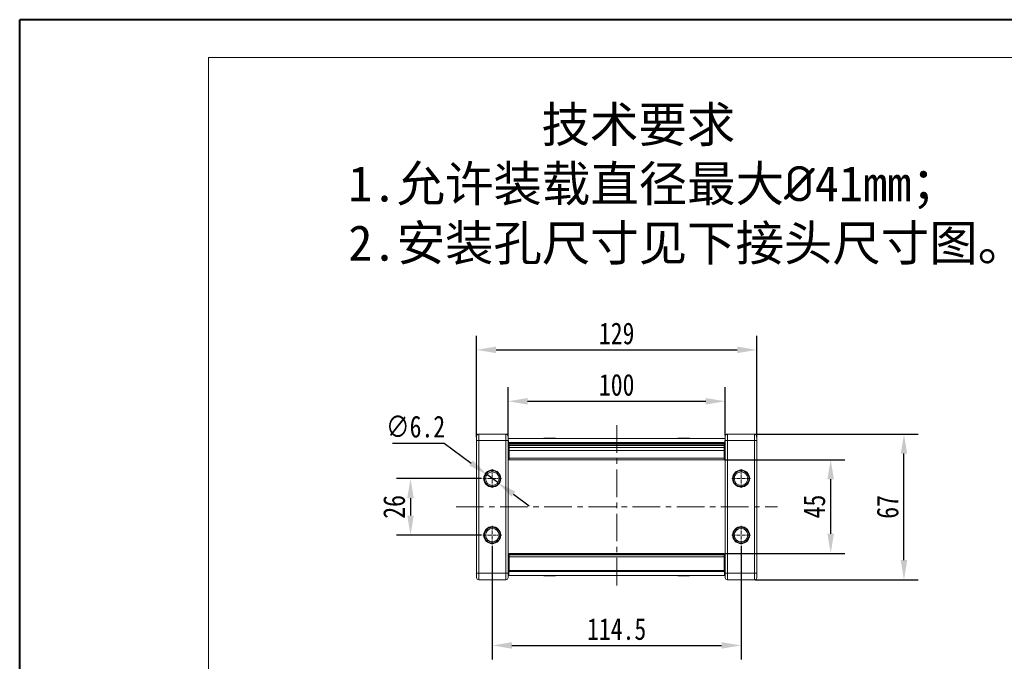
# Model space of a CAD drawing. Header units: millimetres. Extents: x 3059 to 4529, y 344 to 1377.
# Tile 8 of 42: x 3059 to 3512, y 1082 to 1377. Entities that reach past the tile are written whole.
import ezdxf

# ---------------------------------------------------------------- set-up
doc = ezdxf.new("R2010")
doc.units = ezdxf.units.MM
doc.linetypes.add('CENTER', pattern=[0.6, 0.375, -0.075, 0.075, -0.075])
doc.linetypes.add('CENTERX2', pattern=[20.32, 12.7, -2.54, 2.54, -2.54])
doc.styles.get("Standard").update_dxf_attribs({"font": '仿宋_GB2312.ttf', "width": 0.8})
doc.styles.add('样式 6', font='仿宋_GB2312.ttf')
doc.dimstyles.new('ISO-45.1', dxfattribs={"dimtxt": 10, "dimasz": 9, "dimexe": 6.5, "dimexo": 0.625, "dimgap": 2.5, "dimtad": 1, "dimtoh": 1, "dimdsep": 46, "dimtxsty": 'Standard', "dimcen": 2.5, "dimadec": 0, "dimazin": 0, "dimtfac": 1, "dimtmove": 0, "dimatfit": 3, "dimfxl": 0, "dimarcsym": 0})
doc.dimstyles.new('副本 ISO-45.1', dxfattribs={"dimtxt": 10, "dimasz": 9, "dimexe": 6.5, "dimexo": 0.625, "dimgap": 2.5, "dimtad": 1, "dimdsep": 46, "dimtxsty": 'Standard', "dimcen": 2.5, "dimadec": 0, "dimazin": 0, "dimtfac": 1, "dimtmove": 0, "dimatfit": 3, "dimfxl": 0, "dimarcsym": 0})

# ---------------------------------------------------------------- blocks, each defined once
blk = doc.blocks.new('*D2009')
at = {"color": 0, "lineweight": -2}
for p, q in [((3276.23, 1135.12), (3276.23, 1082.79)), ((3390.73, 1135.12), (3390.73, 1082.79)), ((3285.23, 1089.29), (3381.73, 1089.29))]:
    blk.add_line(p, q, dxfattribs=at)
at = {"color": 0, "lineweight": 9}
for points in [[(3285.23, 1090.79), (3285.23, 1087.79), (3276.23, 1089.29)], [(3381.73, 1090.79), (3381.73, 1087.79), (3390.73, 1089.29)]]:
    blk.add_solid(points, dxfattribs=at)
at = {"layer": 'Defpoints', "color": 0, "lineweight": 9}
for p in [(3276.23, 1135.74), (3390.73, 1135.74), (3390.73, 1089.29)]:
    blk.add_point(p, dxfattribs=at)
at = {"color": 0, "lineweight": 9, "insert": (3333.48, 1096.79), "char_height": 10, "attachment_point": 5}
blk.add_mtext('114.5', dxfattribs=at)
blk = doc.blocks.new('*D2010')
at = {"color": 0, "lineweight": -2}
for p, q in [((3383.75, 1174.74), (3438.48, 1174.74)), ((3431.98, 1140.65), (3431.98, 1165.74)), ((3383.65, 1131.65), (3438.48, 1131.65))]:
    blk.add_line(p, q, dxfattribs=at)
at = {"color": 0, "lineweight": 9}
for points in [[(3430.48, 1165.74), (3433.48, 1165.74), (3431.98, 1174.74)], [(3430.48, 1140.65), (3433.48, 1140.65), (3431.98, 1131.65)]]:
    blk.add_solid(points, dxfattribs=at)
at = {"layer": 'Defpoints', "color": 0, "lineweight": 9}
for p in [(3383.12, 1174.74), (3431.98, 1174.74), (3383.03, 1131.65)]:
    blk.add_point(p, dxfattribs=at)
at = {"color": 0, "lineweight": 9, "insert": (3424.48, 1153.19), "char_height": 10, "attachment_point": 5, "rotation": 90}
blk.add_mtext('45', dxfattribs=at)
blk = doc.blocks.new('*D2011')
at = {"color": 0, "lineweight": -2}
for p, q in [((3397.17, 1186.53), (3472.21, 1186.53)), ((3465.71, 1128.53), (3465.71, 1177.53)), ((3397.17, 1119.53), (3472.21, 1119.53))]:
    blk.add_line(p, q, dxfattribs=at)
at = {"color": 0, "lineweight": 9}
for points in [[(3464.21, 1177.53), (3467.21, 1177.53), (3465.71, 1186.53)], [(3464.21, 1128.53), (3467.21, 1128.53), (3465.71, 1119.53)]]:
    blk.add_solid(points, dxfattribs=at)
at = {"layer": 'Defpoints', "color": 0, "lineweight": 9}
for p in [(3396.54, 1186.53), (3465.71, 1186.53), (3396.54, 1119.53)]:
    blk.add_point(p, dxfattribs=at)
at = {"color": 0, "lineweight": 9, "insert": (3458.21, 1153.03), "char_height": 10, "attachment_point": 5, "rotation": 90}
blk.add_mtext('67', dxfattribs=at)
blk = doc.blocks.new('*D2012')
at = {"color": 0, "lineweight": -2}
for p, q in [((3283.48, 1185.56), (3283.48, 1208.11)), ((3383.48, 1185.82), (3383.48, 1208.11)), ((3292.48, 1201.61), (3374.48, 1201.61))]:
    blk.add_line(p, q, dxfattribs=at)
at = {"color": 0, "lineweight": 9}
for points in [[(3292.48, 1203.11), (3292.48, 1200.11), (3283.48, 1201.61)], [(3374.48, 1203.11), (3374.48, 1200.11), (3383.48, 1201.61)]]:
    blk.add_solid(points, dxfattribs=at)
at = {"layer": 'Defpoints', "color": 0, "lineweight": 9}
for p in [(3383.48, 1201.61), (3283.48, 1184.93), (3383.48, 1185.2)]:
    blk.add_point(p, dxfattribs=at)
at = {"color": 0, "lineweight": 9, "insert": (3333.48, 1209.11), "char_height": 10, "attachment_point": 5}
blk.add_mtext('100', dxfattribs=at)
blk = doc.blocks.new('*D2013')
at = {"color": 0, "lineweight": -2}
for p, q in [((3268.98, 1185.16), (3268.98, 1231.76)), ((3397.98, 1185.16), (3397.98, 1231.76)), ((3277.98, 1225.26), (3388.98, 1225.26))]:
    blk.add_line(p, q, dxfattribs=at)
at = {"color": 0, "lineweight": 9}
for points in [[(3277.98, 1226.76), (3277.98, 1223.76), (3268.98, 1225.26)], [(3388.98, 1226.76), (3388.98, 1223.76), (3397.98, 1225.26)]]:
    blk.add_solid(points, dxfattribs=at)
at = {"layer": 'Defpoints', "color": 0, "lineweight": 9}
for p in [(3397.98, 1225.26), (3268.98, 1184.53), (3397.98, 1184.53)]:
    blk.add_point(p, dxfattribs=at)
at = {"color": 0, "lineweight": 9, "insert": (3333.48, 1232.76), "char_height": 10, "attachment_point": 5}
blk.add_mtext('129', dxfattribs=at)
blk = doc.blocks.new('*D2014')
at = {"color": 0, "lineweight": -2}
for p, q in [((3271.31, 1166.03), (3232.09, 1166.03)), ((3238.59, 1157.03), (3238.59, 1149.03)), ((3271.31, 1140.03), (3232.09, 1140.03))]:
    blk.add_line(p, q, dxfattribs=at)
at = {"color": 0, "lineweight": 9}
for points in [[(3237.09, 1157.03), (3240.09, 1157.03), (3238.59, 1166.03)], [(3237.09, 1149.03), (3240.09, 1149.03), (3238.59, 1140.03)]]:
    blk.add_solid(points, dxfattribs=at)
at = {"layer": 'Defpoints', "color": 0, "lineweight": 9}
for p in [(3271.94, 1166.03), (3238.59, 1140.03), (3271.94, 1140.03)]:
    blk.add_point(p, dxfattribs=at)
at = {"color": 0, "lineweight": 9, "insert": (3231.09, 1153.03), "char_height": 10, "attachment_point": 5, "rotation": 90}
blk.add_mtext('26', dxfattribs=at)
blk = doc.blocks.new('*D2019')
at = {"color": 0, "lineweight": -2}
for p, q in [((3230.31, 1182.38), (3254.01, 1182.38)), ((3254.01, 1182.38), (3266.48, 1173.21)), ((3278.72, 1164.2), (3273.73, 1167.87)), ((3285.97, 1158.86), (3293.22, 1153.53))]:
    blk.add_line(p, q, dxfattribs=at)
at = {"color": 0, "lineweight": 9}
for points in [[(3267.37, 1174.41), (3265.59, 1172), (3273.73, 1167.87)], [(3286.86, 1160.07), (3285.08, 1157.66), (3278.72, 1164.2)]]:
    blk.add_solid(points, dxfattribs=at)
at = {"layer": 'Defpoints', "color": 0, "lineweight": 9}
for p in [(3273.73, 1167.87), (3278.72, 1164.2)]:
    blk.add_point(p, dxfattribs=at)
at = {"color": 0, "lineweight": 9, "insert": (3240.91, 1189.88), "char_height": 10, "attachment_point": 5}
blk.add_mtext('∅6.2', dxfattribs=at)

msp = doc.modelspace()

# ---------------------------------------------------------------- linework, layer by layer
at = {"color": 7, "lineweight": 40}
for p in [(3058.706, 344.099), (4519.534, 1377.112)]:
    msp.add_line(p, (3058.706, 1377.112), dxfattribs=at)
at = {"color": 7, "lineweight": 13}
for p in [(3145.66, 361.489), (4502.143, 1359.722)]:
    msp.add_line(p, (3145.66, 1359.722), dxfattribs=at)
at = {"color": 1, "linetype": 'CENTERX2', "lineweight": 13}
for p, q in [((3333.478, 1190.543), (3333.478, 1115.527)), ((3259.528, 1153.035), (3407.427, 1153.035))]:
    msp.add_line(p, q, dxfattribs=at)
at = {"color": 7, "linetype": 'Continuous', "lineweight": 15}
for p, q in [((3269.978, 1183.535), (3268.978, 1183.535)), ((3268.978, 1122.535), (3268.978, 1183.535)), ((3269.978, 1183.535), (3269.978, 1186.535)), ((3269.978, 1186.535), (3282.478, 1186.535)), ((3282.478, 1183.535), (3269.978, 1183.535)), ((3269.978, 1183.535), (3269.978, 1122.535)), ((3282.478, 1183.535), (3282.478, 1186.535)), ((3283.478, 1183.535), (3282.478, 1183.535)), ((3282.478, 1122.535), (3282.478, 1183.535)), ((3283.478, 1184.535), (3383.478, 1184.535)), ((3283.478, 1122.535), (3283.478, 1183.535)), ((3299.952, 1184.535), (3299.952, 1184.685)), ((3301.081, 1184.685), (3299.952, 1184.685)), ((3301.081, 1184.535), (3301.081, 1184.685)), ((3301.081, 1184.685), (3301.108, 1184.685)), ((3301.108, 1184.685), (3301.108, 1184.535)), ((3301.464, 1184.685), (3301.108, 1184.685)), ((3301.464, 1184.535), (3301.464, 1184.685)), ((3302.705, 1184.685), (3301.464, 1184.685)), ((3302.705, 1184.685), (3303.056, 1184.685)), ((3302.705, 1184.535), (3302.705, 1184.685)), ((3303.056, 1184.685), (3303.056, 1184.535)), ((3305.112, 1184.685), (3303.056, 1184.685)), ((3305.112, 1184.535), (3305.112, 1184.685)), ((3305.112, 1184.685), (3305.292, 1184.685)), ((3305.292, 1184.685), (3305.292, 1184.535)), ((3361.663, 1184.535), (3361.663, 1184.685)), ((3361.663, 1184.685), (3361.843, 1184.685)), ((3361.843, 1184.685), (3361.843, 1184.535)), ((3363.899, 1184.685), (3361.843, 1184.685)), ((3363.899, 1184.535), (3363.899, 1184.685)), ((3363.899, 1184.685), (3364.25, 1184.685)), ((3364.25, 1184.685), (3364.25, 1184.535)), ((3365.491, 1184.685), (3364.25, 1184.685)), ((3365.491, 1184.535), (3365.491, 1184.685)), ((3365.847, 1184.685), (3365.491, 1184.685)), ((3365.847, 1184.535), (3365.847, 1184.685)), ((3365.847, 1184.685), (3365.874, 1184.685)), ((3365.874, 1184.685), (3365.874, 1184.535)), ((3367.003, 1184.685), (3365.874, 1184.685)), ((3367.003, 1184.535), (3367.003, 1184.685)), ((3383.478, 1183.535), (3384.478, 1183.535)), ((3383.478, 1183.535), (3383.478, 1122.535)), ((3384.478, 1186.535), (3384.478, 1183.535)), ((3384.478, 1186.535), (3396.978, 1186.535)), ((3396.978, 1183.535), (3384.478, 1183.535)), ((3384.478, 1183.535), (3384.478, 1122.535)), ((3396.978, 1186.535), (3396.978, 1183.535)), ((3396.978, 1183.535), (3397.978, 1183.535)), ((3396.978, 1122.535), (3396.978, 1183.535)), ((3397.978, 1183.535), (3397.978, 1122.535)), ((3283.482, 1181.535), (3283.478, 1181.535)), ((3283.493, 1178.947), (3283.478, 1179.035)), ((3283.495, 1178.535), (3283.478, 1178.535)), ((3283.48, 1182.058), (3283.497, 1178.169)), ((3283.684, 1178.261), (3283.665, 1182.627)), ((3383.29, 1182.627), (3283.665, 1182.627)), ((3283.928, 1182.585), (3383.028, 1182.585)), ((3283.928, 1182.554), (3283.928, 1182.585)), ((3283.928, 1182.554), (3383.028, 1182.554)), ((3283.928, 1182.344), (3283.928, 1182.554)), ((3283.928, 1181.845), (3283.928, 1182.344)), ((3383.028, 1182.344), (3283.928, 1182.344)), ((3383.028, 1181.845), (3283.928, 1181.845)), ((3283.928, 1181.845), (3283.928, 1181.281)), ((3283.928, 1180.375), (3283.928, 1181.281)), ((3283.928, 1181.281), (3383.028, 1181.281)), ((3283.928, 1180.375), (3383.028, 1180.375)), ((3283.928, 1178.943), (3283.928, 1180.375)), ((3383.028, 1178.943), (3283.928, 1178.943)), ((3283.928, 1175.379), (3283.928, 1178.943)), ((3383.028, 1182.585), (3383.028, 1182.554)), ((3383.028, 1182.554), (3383.028, 1182.344)), ((3383.028, 1182.344), (3383.028, 1181.845)), ((3383.028, 1181.281), (3383.028, 1181.845)), ((3383.028, 1181.281), (3383.028, 1180.375)), ((3383.028, 1180.375), (3383.028, 1178.943)), ((3383.028, 1178.943), (3383.028, 1175.379)), ((3383.29, 1182.627), (3383.271, 1178.261)), ((3383.459, 1178.169), (3383.476, 1182.058)), ((3383.478, 1178.535), (3383.46, 1178.535)), ((3383.462, 1178.947), (3383.478, 1179.035)), ((3383.478, 1181.535), (3383.473, 1181.535)), ((3283.505, 1177.535), (3283.478, 1177.535)), ((3283.478, 1177.035), (3283.519, 1177.035)), ((3283.478, 1175.535), (3283.622, 1175.535)), ((3283.928, 1178.261), (3283.684, 1178.261)), ((3383.121, 1174.735), (3283.834, 1174.735)), ((3283.928, 1175.379), (3383.028, 1175.379)), ((3283.928, 1174.877), (3283.928, 1175.379)), ((3383.271, 1178.261), (3383.028, 1178.261)), ((3383.028, 1175.379), (3383.028, 1174.877)), ((3383.478, 1175.535), (3383.334, 1175.535)), ((3383.436, 1177.035), (3383.478, 1177.035)), ((3383.478, 1177.535), (3383.451, 1177.535)), ((3283.478, 1130.535), (3283.928, 1130.535)), ((3283.83, 1129.035), (3283.478, 1127.035)), ((3283.83, 1129.035), (3283.478, 1129.035)), ((3283.478, 1128.535), (3283.742, 1128.535)), ((3283.83, 1129.035), (3283.928, 1129.587)), ((3283.928, 1129.035), (3283.83, 1129.035)), ((3283.928, 1131.653), (3383.028, 1131.653)), ((3283.928, 1131.31), (3283.928, 1131.653)), ((3383.028, 1131.31), (3283.928, 1131.31)), ((3283.928, 1130.918), (3283.928, 1131.31)), ((3283.928, 1130.918), (3383.028, 1130.918)), ((3283.928, 1130.074), (3283.928, 1130.918)), ((3283.928, 1130.074), (3383.028, 1130.074)), ((3283.928, 1123.838), (3283.928, 1130.074)), ((3383.028, 1131.653), (3383.028, 1131.31)), ((3383.028, 1131.31), (3383.028, 1130.918)), ((3383.028, 1130.918), (3383.028, 1130.074)), ((3383.478, 1130.535), (3383.028, 1130.535)), ((3383.028, 1130.074), (3383.028, 1123.838)), ((3383.028, 1129.587), (3383.125, 1129.035)), ((3383.125, 1129.035), (3383.028, 1129.035)), ((3383.478, 1127.035), (3383.125, 1129.035)), ((3383.478, 1129.035), (3383.125, 1129.035)), ((3383.213, 1128.535), (3383.478, 1128.535)), ((3283.478, 1127.535), (3283.566, 1127.535)), ((3283.478, 1124.535), (3283.882, 1124.535)), ((3383.073, 1124.535), (3383.478, 1124.535)), ((3383.389, 1127.535), (3383.478, 1127.535)), ((3269.978, 1122.535), (3268.978, 1122.535)), ((3269.978, 1119.535), (3269.978, 1122.535)), ((3269.978, 1122.535), (3282.478, 1122.535)), ((3282.478, 1119.535), (3269.978, 1119.535)), ((3283.478, 1122.535), (3282.478, 1122.535)), ((3282.478, 1119.535), (3282.478, 1122.535)), ((3283.854, 1123.535), (3283.478, 1123.535)), ((3283.854, 1121.535), (3283.478, 1121.535)), ((3383.101, 1121.535), (3283.854, 1121.535)), ((3283.928, 1123.838), (3383.028, 1123.838)), ((3283.928, 1123.838), (3283.928, 1123.326)), ((3283.928, 1123.326), (3383.028, 1123.326)), ((3299.952, 1121.535), (3299.952, 1121.385)), ((3299.952, 1121.385), (3301.081, 1121.385)), ((3301.081, 1121.385), (3301.081, 1121.535)), ((3301.108, 1121.385), (3301.081, 1121.385)), ((3301.108, 1121.535), (3301.108, 1121.385)), ((3301.108, 1121.385), (3301.464, 1121.385)), ((3301.464, 1121.535), (3301.464, 1121.385)), ((3301.464, 1121.385), (3302.705, 1121.385)), ((3302.705, 1121.385), (3302.705, 1121.535)), ((3303.056, 1121.385), (3302.705, 1121.385)), ((3303.056, 1121.535), (3303.056, 1121.385)), ((3303.056, 1121.385), (3305.112, 1121.385)), ((3305.112, 1121.385), (3305.112, 1121.535)), ((3305.292, 1121.385), (3305.112, 1121.385)), ((3305.292, 1121.535), (3305.292, 1121.385)), ((3361.663, 1121.385), (3361.663, 1121.535)), ((3361.843, 1121.385), (3361.663, 1121.385)), ((3361.843, 1121.535), (3361.843, 1121.385)), ((3361.843, 1121.385), (3363.899, 1121.385)), ((3363.899, 1121.385), (3363.899, 1121.535)), ((3364.25, 1121.385), (3363.899, 1121.385)), ((3364.25, 1121.535), (3364.25, 1121.385)), ((3364.25, 1121.385), (3365.491, 1121.385)), ((3365.491, 1121.535), (3365.491, 1121.385)), ((3365.491, 1121.385), (3365.847, 1121.385)), ((3365.847, 1121.385), (3365.847, 1121.535)), ((3365.874, 1121.385), (3365.847, 1121.385)), ((3365.874, 1121.535), (3365.874, 1121.385)), ((3365.874, 1121.385), (3367.003, 1121.385)), ((3367.003, 1121.535), (3367.003, 1121.385)), ((3383.028, 1123.326), (3383.028, 1123.838)), ((3383.478, 1123.535), (3383.101, 1123.535)), ((3383.478, 1121.535), (3383.101, 1121.535)), ((3383.478, 1122.535), (3384.478, 1122.535)), ((3384.478, 1122.535), (3384.478, 1119.535)), ((3384.478, 1122.535), (3396.978, 1122.535)), ((3396.978, 1119.535), (3384.478, 1119.535)), ((3396.978, 1122.535), (3397.978, 1122.535)), ((3396.978, 1122.535), (3396.978, 1119.535))]:
    msp.add_line(p, q, dxfattribs=at)
at = {"color": 1, "linetype": 'CENTER', "lineweight": 9, "ltscale": 3.9624}
for p, q in [((3276.228, 1170.325), (3276.228, 1161.745)), ((3390.728, 1170.325), (3390.728, 1161.745)), ((3271.938, 1166.035), (3280.518, 1166.035)), ((3386.438, 1166.035), (3395.018, 1166.035)), ((3276.228, 1144.325), (3276.228, 1135.745)), ((3390.728, 1144.325), (3390.728, 1135.745)), ((3271.938, 1140.035), (3280.518, 1140.035)), ((3386.438, 1140.035), (3395.018, 1140.035))]:
    msp.add_line(p, q, dxfattribs=at)
at = {"color": 7, "linetype": 'Continuous', "lineweight": 15}
for centre, radius in [((3276.228, 1166.035), 3.9), ((3390.728, 1166.035), 3.9), ((3276.228, 1166.035), 3.1), ((3390.728, 1166.035), 3.1), ((3276.228, 1140.035), 3.9), ((3276.228, 1140.035), 3.1), ((3390.728, 1140.035), 3.9), ((3390.728, 1140.035), 3.1)]:
    msp.add_circle(centre, radius, dxfattribs=at)
for centre, start, end in [((3269.978, 1185.535), 90, 180), ((3282.478, 1185.535), 0, 90), ((3384.478, 1185.535), 90, 180), ((3396.978, 1185.535), 0, 90), ((3269.978, 1120.535), 180, 270), ((3282.478, 1120.535), 270, 0), ((3384.478, 1120.535), 180, 270), ((3396.978, 1120.535), 270, 0)]:
    msp.add_arc(centre, 1, start, end, dxfattribs=at)
at = {"color": 7, "linetype": 'Continuous', "lineweight": 15, "extrusion": (0, 0, -1)}
for centre, major_axis, ratio, start_param, end_param in [((3283.478, 1182.535), (0, -2), 0.0937783, 3.1415927, 4.666127), ((3383.478, 1182.535), (0, -2), 0.0937783, 1.6170583, 3.1415927), ((3283.433, 1182.035), (0, -0.5), 0.0937783, 4.4104983, 4.666127), ((3383.522, 1182.035), (0, -0.5), 0.0937783, 1.6170583, 1.872687), ((3283.834, 1178.335), (0, -3.6), 0.0937783, 6.0016292, 7.8077197), ((3283.834, 1178.335), (0, -1.6), 0.0937783, 5.6078432, 7.8077197), ((3383.121, 1178.335), (0, -1.6), 0.0937783, 4.7586509, 6.9585274), ((3383.121, 1178.335), (0, -3.6), 0.0937783, 4.7586509, 6.5647414), ((3283.854, 1124.335), (0, -0.8), 0.0280881, 5.08096, 6.2831853), ((3283.949, 1123.038), (0, -2.8), 0.0280881, 1.9393673, 2.8720752), ((3383.007, 1123.038), (0, -2.8), 0.0280881, 3.4111101, 4.343818), ((3383.101, 1124.335), (0, -0.8), 0.0280881, 0, 1.2022253), ((3283.854, 1124.335), (0, -2.8), 0.0280881, 5.08096, 6.2831853), ((3383.101, 1124.335), (0, -2.8), 0.0280881, 0, 1.2022253)]:
    msp.add_ellipse(centre, major_axis=major_axis, ratio=ratio, start_param=start_param, end_param=end_param, dxfattribs=at)
at = {"color": 7, "linetype": 'Continuous', "lineweight": 15}
for points, knots in [([(3268.978, 1183.535), (3268.978, 1183.786), (3268.978, 1184.175), (3268.978, 1184.641), (3268.978, 1184.959), (3268.978, 1185.218), (3268.978, 1185.467), (3268.978, 1185.508), (3268.978, 1185.535)], [0, 0, 0, 0, 0.2394429, 0.3698071, 0.5000001, 0.6303641, 0.7605571, 1, 1, 1, 1]), ([(3283.478, 1183.535), (3283.478, 1183.786), (3283.478, 1184.175), (3283.478, 1184.641), (3283.478, 1184.959), (3283.478, 1185.218), (3283.478, 1185.467), (3283.478, 1185.508), (3283.478, 1185.535)], [0, 0, 0, 0, 0.2394429, 0.3696359, 0.4999999, 0.6301929, 0.7605571, 1, 1, 1, 1]), ([(3383.478, 1185.535), (3383.478, 1185.508), (3383.478, 1185.467), (3383.478, 1185.218), (3383.478, 1184.959), (3383.478, 1184.641), (3383.478, 1184.175), (3383.478, 1183.786), (3383.478, 1183.535)], [0, 0, 0, 0, 0.23944295, 0.36963586, 0.49999992, 0.63019291, 0.76055705, 1, 1, 1, 1]), ([(3397.978, 1185.535), (3397.978, 1185.508), (3397.978, 1185.467), (3397.978, 1185.218), (3397.978, 1184.959), (3397.978, 1184.641), (3397.978, 1184.175), (3397.978, 1183.786), (3397.978, 1183.535)], [0, 0, 0, 0, 0.23944295, 0.36980709, 0.50000008, 0.63036414, 0.76055705, 1, 1, 1, 1]), ([(3279.828, 1166.035), (3279.779, 1166.488), (3279.705, 1167.187), (3279.256, 1168.026), (3278.791, 1168.598), (3278.218, 1169.066), (3277.379, 1169.5), (3276.228, 1169.722), (3275.076, 1169.5), (3274.237, 1169.066), (3273.664, 1168.598), (3273.199, 1168.026), (3272.751, 1167.187), (3272.676, 1166.488), (3272.628, 1166.035)], [0, 0, 0, 0, 0.1197215, 0.184837, 0.25, 0.3151155, 0.3802785, 0.5, 0.6197215, 0.684837, 0.75, 0.8151155, 0.8802785, 1, 1, 1, 1]), ([(3394.328, 1166.035), (3394.279, 1166.488), (3394.205, 1167.187), (3393.756, 1168.026), (3393.291, 1168.598), (3392.718, 1169.066), (3391.879, 1169.5), (3390.728, 1169.722), (3389.576, 1169.5), (3388.737, 1169.066), (3388.164, 1168.598), (3387.699, 1168.026), (3387.251, 1167.187), (3387.176, 1166.488), (3387.128, 1166.035)], [0, 0, 0, 0, 0.1197215, 0.184837, 0.25, 0.3151155, 0.3802785, 0.5, 0.6197215, 0.684837, 0.75, 0.8151155, 0.8802785, 1, 1, 1, 1]), ([(3272.628, 1166.035), (3272.676, 1165.582), (3272.751, 1164.883), (3273.199, 1164.044), (3273.664, 1163.472), (3274.237, 1163.004), (3275.076, 1162.57), (3276.228, 1162.348), (3277.379, 1162.57), (3278.218, 1163.004), (3278.791, 1163.472), (3279.256, 1164.044), (3279.705, 1164.883), (3279.779, 1165.582), (3279.828, 1166.035)], [0, 0, 0, 0, 0.1197215, 0.184837, 0.25, 0.3151155, 0.3802785, 0.5, 0.6197215, 0.684837, 0.75, 0.8151155, 0.8802785, 1, 1, 1, 1]), ([(3387.128, 1166.035), (3387.176, 1165.582), (3387.251, 1164.883), (3387.699, 1164.044), (3388.164, 1163.472), (3388.737, 1163.004), (3389.576, 1162.57), (3390.728, 1162.348), (3391.879, 1162.57), (3392.718, 1163.004), (3393.291, 1163.472), (3393.756, 1164.044), (3394.205, 1164.883), (3394.279, 1165.582), (3394.328, 1166.035)], [0, 0, 0, 0, 0.1197215, 0.184837, 0.25, 0.3151155, 0.3802785, 0.5, 0.6197215, 0.684837, 0.75, 0.8151155, 0.8802785, 1, 1, 1, 1]), ([(3279.828, 1140.035), (3279.779, 1140.488), (3279.705, 1141.187), (3279.256, 1142.026), (3278.791, 1142.598), (3278.218, 1143.066), (3277.379, 1143.5), (3276.228, 1143.722), (3275.076, 1143.5), (3274.237, 1143.066), (3273.664, 1142.598), (3273.199, 1142.026), (3272.751, 1141.187), (3272.676, 1140.488), (3272.628, 1140.035)], [0, 0, 0, 0, 0.1197215, 0.184837, 0.25, 0.3151155, 0.3802785, 0.5, 0.6197215, 0.684837, 0.75, 0.8151155, 0.8802785, 1, 1, 1, 1]), ([(3394.328, 1140.035), (3394.279, 1140.488), (3394.205, 1141.187), (3393.756, 1142.026), (3393.291, 1142.598), (3392.718, 1143.066), (3391.879, 1143.5), (3390.728, 1143.722), (3389.576, 1143.5), (3388.737, 1143.066), (3388.164, 1142.598), (3387.699, 1142.026), (3387.251, 1141.187), (3387.176, 1140.488), (3387.128, 1140.035)], [0, 0, 0, 0, 0.1197215, 0.184837, 0.25, 0.3151155, 0.3802785, 0.5, 0.6197215, 0.684837, 0.75, 0.8151155, 0.8802785, 1, 1, 1, 1]), ([(3272.628, 1140.035), (3272.676, 1139.582), (3272.751, 1138.883), (3273.199, 1138.044), (3273.664, 1137.472), (3274.237, 1137.004), (3275.076, 1136.57), (3276.228, 1136.348), (3277.379, 1136.57), (3278.218, 1137.004), (3278.791, 1137.472), (3279.256, 1138.044), (3279.705, 1138.883), (3279.779, 1139.582), (3279.828, 1140.035)], [0, 0, 0, 0, 0.1197215, 0.184837, 0.25, 0.3151155, 0.3802785, 0.5, 0.6197215, 0.684837, 0.75, 0.8151155, 0.8802785, 1, 1, 1, 1]), ([(3387.128, 1140.035), (3387.176, 1139.582), (3387.251, 1138.883), (3387.699, 1138.044), (3388.164, 1137.472), (3388.737, 1137.004), (3389.576, 1136.57), (3390.728, 1136.348), (3391.879, 1136.57), (3392.718, 1137.004), (3393.291, 1137.472), (3393.756, 1138.044), (3394.205, 1138.883), (3394.279, 1139.582), (3394.328, 1140.035)], [0, 0, 0, 0, 0.1197215, 0.184837, 0.25, 0.3151155, 0.3802785, 0.5, 0.6197215, 0.684837, 0.75, 0.8151155, 0.8802785, 1, 1, 1, 1]), ([(3268.978, 1120.535), (3268.978, 1120.562), (3268.978, 1120.603), (3268.978, 1120.852), (3268.978, 1121.111), (3268.978, 1121.429), (3268.978, 1121.895), (3268.978, 1122.283), (3268.978, 1122.535)], [0, 0, 0, 0, 0.23944295, 0.36980709, 0.50000008, 0.63036414, 0.76055705, 1, 1, 1, 1]), ([(3283.478, 1120.535), (3283.478, 1120.562), (3283.478, 1120.603), (3283.478, 1120.852), (3283.478, 1121.111), (3283.478, 1121.429), (3283.478, 1121.895), (3283.478, 1122.283), (3283.478, 1122.535)], [0, 0, 0, 0, 0.2394429, 0.3696359, 0.4999999, 0.6301929, 0.7605571, 1, 1, 1, 1]), ([(3383.478, 1122.535), (3383.478, 1122.283), (3383.478, 1121.895), (3383.478, 1121.429), (3383.478, 1121.111), (3383.478, 1120.852), (3383.478, 1120.603), (3383.478, 1120.562), (3383.478, 1120.535)], [0, 0, 0, 0, 0.2394429, 0.3696359, 0.4999999, 0.6301929, 0.7605571, 1, 1, 1, 1]), ([(3397.978, 1122.535), (3397.978, 1122.283), (3397.978, 1121.895), (3397.978, 1121.429), (3397.978, 1121.111), (3397.978, 1120.852), (3397.978, 1120.603), (3397.978, 1120.562), (3397.978, 1120.535)], [0, 0, 0, 0, 0.2394429, 0.3698071, 0.5000001, 0.6303641, 0.7605571, 1, 1, 1, 1])]:
    msp.add_open_spline(points, degree=3, knots=knots, dxfattribs=at)

# ---------------------------------------------------------------- texts
at = {"insert": (3209.951, 1337.087), "char_height": 16.3409, "attachment_point": 1, "style": '样式 6'}
msp.add_mtext('        技术要求\\P1.允许装载直径最大{\\fISOCPEUR|b0|i0|c0|p34;%%C}41mm；\\P2.安装孔尺寸见下接头尺寸图。', dxfattribs=at)

# ---------------------------------------------------------------- dimensions: what is measured, and where the dimension line sits
at = {"color": 5, "lineweight": 9}
for base, p1, p2, picture, middle in [((3397.978, 1225.26), (3268.978, 1184.535), (3397.978, 1184.535), '*D2013', (3333.478, 1232.76)), ((3383.478, 1201.615), (3283.478, 1184.934), (3383.478, 1185.195), '*D2012', (3333.478, 1209.115)), ((3390.728, 1089.288), (3276.228, 1135.745), (3390.728, 1135.745), '*D2009', (3333.478, 1096.788))]:
    dim = msp.add_linear_dim(base=base, p1=p1, p2=p2, dimstyle='副本 ISO-45.1', dxfattribs=at)
    dim.commit()
    dim.dimension.update_dxf_attribs({"geometry": picture, "text_midpoint": middle})
dim = msp.add_diameter_dim_2p(p1=(3278.724, 1164.198), p2=(3273.731, 1167.872), dimstyle='ISO-45.1', dxfattribs=at)
dim.commit()
dim.dimension.update_dxf_attribs({"geometry": '*D2019', "text_midpoint": (3240.907, 1182.384), "dimtype": 163})
for base, p1, p2, picture, middle in [((3465.706, 1186.535), (3396.542, 1119.535), (3396.542, 1186.535), '*D2011', (3458.206, 1153.035)), ((3238.595, 1140.035), (3271.938, 1166.035), (3271.938, 1140.035), '*D2014', (3231.095, 1153.035))]:
    dim = msp.add_linear_dim(base=base, p1=p1, p2=p2, angle=270, dimstyle='副本 ISO-45.1', dxfattribs=at)
    dim.commit()
    dim.dimension.update_dxf_attribs({"geometry": picture, "text_midpoint": middle})
dim = msp.add_linear_dim(base=(3431.978, 1174.735), p1=(3383.028, 1131.653), p2=(3383.121, 1174.735), angle=270, text='45', dimstyle='副本 ISO-45.1', dxfattribs=at)
dim.commit()
dim.dimension.update_dxf_attribs({"geometry": '*D2010', "text_midpoint": (3424.478, 1153.194)})

doc.saveas('drawing.dxf')
